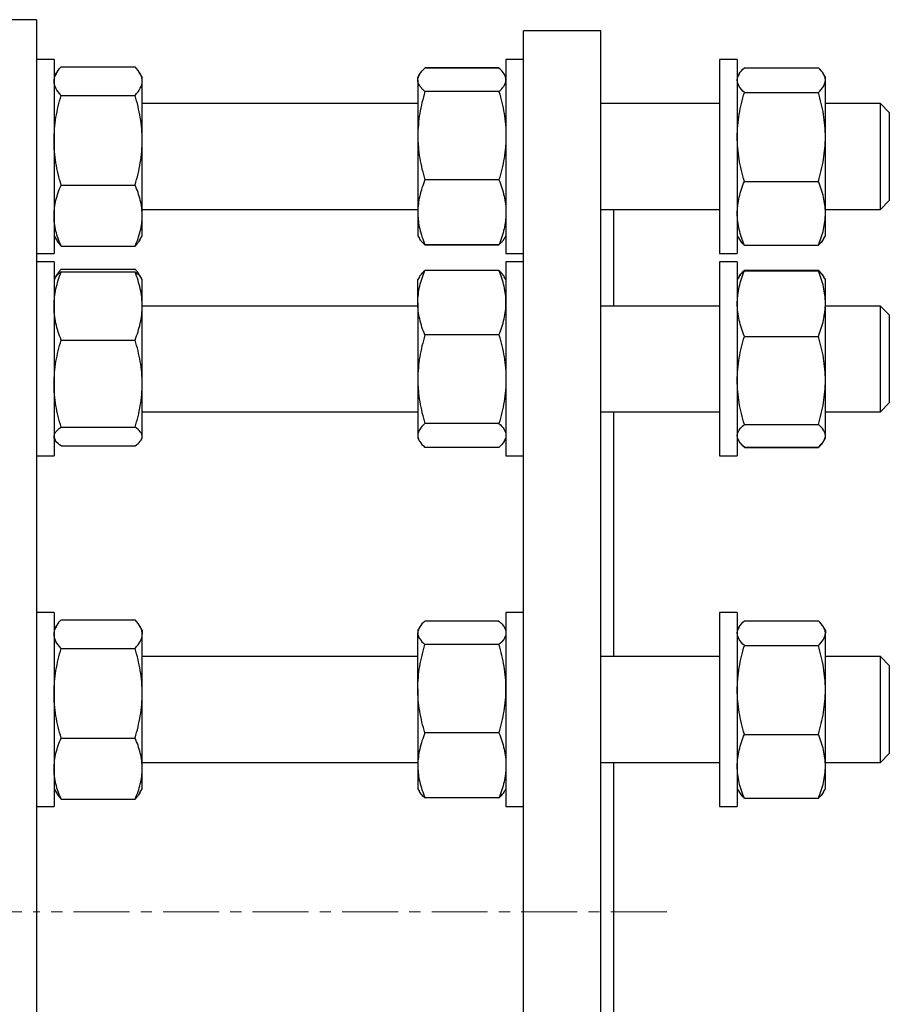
# Model space of a CAD drawing. Header units: millimetres. Extents: x 35 to 917, y 33 to 933.
# Tile 9 of 9: x 720 to 917, y 701 to 925. Entities that reach past the tile are written whole.
import ezdxf

# ---------------------------------------------------------------- set-up
doc = ezdxf.new("R2010")
doc.units = ezdxf.units.MM
doc.linetypes.add('CENTERX2', pattern=[20.32, 12.7, -2.54, 2.54, -2.54])
doc.layers.add('FORMAT', color=7, linetype='Continuous')

msp = doc.modelspace()

# ---------------------------------------------------------------- linework, layer by layer
at = {"color": 7, "linetype": 'Continuous', "lineweight": 25}
for p, q in [((723.93, 924.87), (709.93, 924.87)), ((723.93, 924.87), (723.93, 722.37)), ((851.99, 922.37), (834.49, 922.37)), ((834.49, 722.37), (834.49, 922.37)), ((851.99, 722.37), (851.99, 922.37)), ((727.93, 915.82), (723.93, 915.82)), ((727.93, 915.82), (727.93, 893.82)), ((729.54, 914.16), (746.32, 914.16)), ((834.49, 915.82), (830.49, 915.82)), ((830.49, 915.82), (830.49, 871.82)), ((882.99, 915.82), (878.99, 915.82)), ((878.99, 915.82), (878.99, 894.77)), ((882.99, 915.82), (882.99, 894.77)), ((728.48, 912.76), (727.93, 911.82)), ((747.93, 911.82), (747.39, 912.76)), ((747.93, 910.92), (747.93, 911.82)), ((810.85, 912.44), (810.49, 911.82)), ((810.49, 911.22), (810.49, 911.82)), ((812.1, 913.91), (812.09, 913.89)), ((828.89, 913.91), (812.1, 913.91)), ((828.89, 913.88), (812.1, 913.88)), ((828.89, 913.91), (828.89, 913.89)), ((830.49, 911.82), (830.13, 912.44)), ((883.4, 912.52), (882.99, 911.82)), ((884.6, 913.96), (901.39, 913.96)), ((902.99, 911.82), (902.59, 912.52)), ((902.99, 911.14), (902.99, 911.82)), ((747.93, 897.51), (747.93, 910.92)), ((810.49, 911.22), (810.49, 898.52)), ((902.99, 898.26), (902.99, 911.14)), ((729.54, 907.68), (746.32, 907.68)), ((828.89, 908.55), (812.1, 908.55)), ((884.6, 908.33), (901.39, 908.33)), ((810.49, 905.82), (747.93, 905.82)), ((878.99, 905.82), (851.99, 905.82)), ((915.49, 905.82), (902.99, 905.82)), ((917.49, 903.82), (915.49, 905.82)), ((915.49, 881.82), (915.49, 905.82)), ((917.49, 903.82), (917.49, 883.82)), ((810.49, 898.52), (810.49, 881.12)), ((747.93, 880.41), (747.93, 897.51)), ((902.99, 880.93), (902.99, 898.26)), ((878.99, 894.77), (878.99, 871.82)), ((882.99, 894.77), (882.99, 871.82)), ((727.93, 893.82), (727.93, 871.82)), ((729.54, 887.34), (746.32, 887.34)), ((828.89, 888.49), (812.1, 888.49)), ((884.6, 888.18), (901.39, 888.18)), ((915.49, 881.82), (917.49, 883.82)), ((747.93, 881.82), (810.49, 881.82)), ((810.49, 881.12), (810.49, 875.82)), ((851.99, 881.82), (878.99, 881.82)), ((854.99, 859.88), (854.99, 881.82)), ((902.99, 881.82), (915.49, 881.82)), ((902.99, 875.82), (902.99, 880.93)), ((747.93, 875.82), (747.93, 880.41)), ((727.93, 875.82), (728.48, 874.87)), ((747.39, 874.87), (747.93, 875.82)), ((810.49, 875.82), (810.86, 875.19)), ((810.86, 875.19), (810.87, 875.17)), ((830.12, 875.17), (830.13, 875.19)), ((830.13, 875.19), (830.49, 875.82)), ((882.99, 875.82), (883.4, 875.11)), ((902.59, 875.11), (902.99, 875.82)), ((723.93, 871.82), (727.93, 871.82)), ((729.54, 873.48), (746.32, 873.48)), ((828.89, 873.76), (812.1, 873.76)), ((828.89, 873.73), (812.1, 873.73)), ((830.49, 871.82), (834.49, 871.82)), ((878.99, 871.82), (882.99, 871.82)), ((884.6, 873.68), (901.39, 873.68)), ((727.93, 869.88), (723.93, 869.88)), ((727.93, 869.88), (727.93, 836.88)), ((834.49, 869.88), (830.49, 869.88)), ((830.49, 869.88), (830.49, 825.88)), ((882.99, 869.88), (878.99, 869.88)), ((878.99, 869.88), (878.99, 837.72)), ((882.99, 869.88), (882.99, 837.72)), ((729.54, 868.22), (746.32, 868.22)), ((729.54, 867.63), (746.32, 867.63)), ((828.89, 867.97), (812.1, 867.97)), ((884.6, 868.02), (901.39, 868.02)), ((884.6, 867.88), (901.39, 867.88)), ((728.16, 866.27), (727.93, 865.88)), ((728.48, 866.83), (728.16, 866.27)), ((747.7, 866.27), (747.38, 866.83)), ((747.93, 865.88), (747.7, 866.27)), ((747.93, 859.89), (747.93, 865.88)), ((810.87, 866.53), (810.49, 865.88)), ((810.49, 860.64), (810.49, 865.88)), ((830.49, 865.88), (830.12, 866.53)), ((883.33, 866.46), (882.99, 865.88)), ((883.4, 866.58), (883.33, 866.46)), ((902.66, 866.46), (902.59, 866.58)), ((902.99, 865.88), (902.66, 866.46)), ((902.99, 860.44), (902.99, 865.88)), ((810.49, 860.64), (810.49, 843.26)), ((902.99, 843), (902.99, 860.44)), ((747.93, 842.27), (747.93, 859.89)), ((810.49, 859.88), (747.93, 859.88)), ((878.99, 859.88), (851.99, 859.88)), ((915.49, 859.88), (902.99, 859.88)), ((917.49, 857.88), (915.49, 859.88)), ((915.49, 835.88), (915.49, 859.88)), ((917.49, 857.88), (917.49, 837.88)), ((729.54, 852.15), (746.32, 852.15)), ((828.89, 853.31), (812.1, 853.31)), ((884.6, 853), (901.39, 853)), ((810.49, 843.26), (810.49, 830.5)), ((902.99, 830.43), (902.99, 843)), ((747.93, 830.26), (747.93, 842.27)), ((727.93, 836.88), (727.93, 825.88)), ((747.93, 835.88), (810.49, 835.88)), ((851.99, 835.88), (878.99, 835.88)), ((854.99, 780.31), (854.99, 835.88)), ((878.99, 837.72), (878.99, 825.88)), ((882.99, 837.72), (882.99, 825.88)), ((902.99, 835.88), (915.49, 835.88)), ((915.49, 835.88), (917.49, 837.88)), ((729.54, 832.4), (746.32, 832.4)), ((828.89, 833.22), (812.1, 833.22)), ((884.6, 833), (901.39, 833)), ((727.93, 829.88), (728.16, 829.48)), ((747.7, 829.48), (747.93, 829.88)), ((747.93, 829.88), (747.93, 830.26)), ((810.49, 830.5), (810.49, 829.88)), ((810.49, 829.88), (810.87, 829.23)), ((830.12, 829.23), (830.49, 829.88)), ((882.99, 829.88), (883.33, 829.3)), ((902.66, 829.3), (902.99, 829.88)), ((902.99, 829.88), (902.99, 830.43)), ((729.54, 828.13), (746.32, 828.13)), ((828.89, 827.79), (812.1, 827.79)), ((884.6, 827.74), (884.52, 827.95)), ((884.6, 827.87), (901.39, 827.87)), ((884.6, 827.74), (901.39, 827.74)), ((901.39, 827.74), (901.47, 827.95)), ((723.93, 825.88), (727.93, 825.88)), ((830.49, 825.88), (834.49, 825.88)), ((878.99, 825.88), (882.99, 825.88)), ((727.93, 790.31), (723.93, 790.31)), ((727.93, 790.31), (727.93, 749.25)), ((834.49, 790.31), (830.49, 790.31)), ((830.49, 790.31), (830.49, 746.31)), ((882.99, 790.31), (878.99, 790.31)), ((878.99, 790.31), (878.99, 749.75)), ((882.99, 790.31), (882.99, 749.75)), ((728.48, 787.25), (727.93, 786.31)), ((729.54, 788.65), (746.32, 788.65)), ((747.93, 786.31), (747.39, 787.25)), ((810.86, 786.93), (810.49, 786.31)), ((828.89, 788.37), (812.1, 788.37)), ((830.49, 786.31), (830.13, 786.93)), ((883.4, 787.01), (882.99, 786.31)), ((884.6, 788.45), (901.39, 788.45)), ((902.99, 786.31), (902.59, 787.01)), ((747.93, 786.31), (747.93, 785.41)), ((747.93, 772), (747.93, 785.41)), ((810.49, 786.31), (810.49, 785.71)), ((810.49, 773.01), (810.49, 785.71)), ((902.99, 786.31), (902.99, 785.63)), ((902.99, 772.74), (902.99, 785.63)), ((729.54, 782.17), (746.32, 782.17)), ((828.89, 783.04), (812.1, 783.04)), ((884.6, 782.82), (901.39, 782.82)), ((810.49, 780.31), (747.93, 780.31)), ((878.99, 780.31), (851.99, 780.31)), ((915.49, 780.31), (902.99, 780.31)), ((917.49, 778.31), (915.49, 780.31)), ((915.49, 756.31), (915.49, 780.31)), ((917.49, 778.31), (917.49, 758.31)), ((747.93, 754.9), (747.93, 772)), ((810.49, 773.01), (810.49, 755.61)), ((902.99, 755.42), (902.99, 772.74)), ((828.89, 762.98), (812.1, 762.98)), ((884.6, 762.67), (901.39, 762.67)), ((729.54, 761.83), (746.32, 761.83)), ((915.49, 756.31), (917.49, 758.31)), ((747.93, 756.31), (810.49, 756.31)), ((810.49, 755.61), (810.49, 750.31)), ((851.99, 756.31), (878.99, 756.31)), ((854.99, 722.37), (854.99, 756.31)), ((902.99, 756.31), (915.49, 756.31)), ((902.99, 750.31), (902.99, 755.42)), ((747.93, 750.31), (747.93, 754.9)), ((727.93, 750.31), (728.48, 749.36)), ((727.93, 749.25), (727.93, 746.31)), ((747.39, 749.36), (747.93, 750.31)), ((810.49, 750.31), (810.86, 749.68)), ((830.13, 749.68), (830.49, 750.31)), ((878.99, 749.75), (878.99, 746.31)), ((882.99, 750.31), (883.4, 749.6)), ((882.99, 749.75), (882.99, 746.31)), ((902.59, 749.6), (902.99, 750.31)), ((729.54, 747.97), (746.32, 747.97)), ((828.89, 748.24), (812.1, 748.24)), ((884.6, 748.16), (901.39, 748.16)), ((723.93, 746.31), (727.93, 746.31)), ((830.49, 746.31), (834.49, 746.31)), ((878.99, 746.31), (882.99, 746.31)), ((723.93, 722.37), (723.93, 519.87)), ((834.49, 522.37), (834.49, 722.37)), ((851.99, 522.37), (851.99, 722.37)), ((854.99, 688.43), (854.99, 722.37))]:
    msp.add_line(p, q, dxfattribs=at)
for points, knots in [([(727.93, 910.92), (727.93, 911.06), (727.94, 911.2), (727.98, 911.47), (728.01, 911.61), (728.12, 912.02), (728.23, 912.29), (728.65, 913.1), (729.05, 913.63), (729.54, 914.16)], [0, 0, 0, 0, 0.125, 0.125, 0.25, 0.25, 0.5, 0.5, 1, 1, 1, 1]), ([(747.93, 910.92), (747.93, 911.06), (747.92, 911.2), (747.88, 911.47), (747.86, 911.61), (747.75, 912.02), (747.64, 912.29), (747.22, 913.1), (746.81, 913.63), (746.32, 914.16)], [0, 0, 0, 0, 0.125, 0.125, 0.25, 0.25, 0.5, 0.5, 1, 1, 1, 1]), ([(810.49, 911.22), (810.49, 911.44), (810.53, 911.67), (810.68, 912.12), (810.79, 912.35), (811.21, 913.01), (811.62, 913.45), (812.1, 913.88)], [0, 0, 0, 0, 0.25, 0.25, 0.5, 0.5, 1, 1, 1, 1]), ([(830.49, 911.22), (830.49, 911.44), (830.46, 911.67), (830.31, 912.12), (830.2, 912.35), (829.78, 913.01), (829.37, 913.45), (828.89, 913.88)], [0, 0, 0, 0, 0.25, 0.25, 0.5, 0.5, 1, 1, 1, 1]), ([(882.99, 911.14), (882.99, 911.26), (883, 911.38), (883.04, 911.62), (883.07, 911.74), (883.18, 912.1), (883.29, 912.34), (883.71, 913.04), (884.11, 913.5), (884.6, 913.96)], [0, 0, 0, 0, 0.125, 0.125, 0.25, 0.25, 0.5, 0.5, 1, 1, 1, 1]), ([(902.99, 911.14), (902.99, 911.26), (902.98, 911.38), (902.95, 911.62), (902.92, 911.74), (902.81, 912.1), (902.7, 912.34), (902.28, 913.04), (901.88, 913.5), (901.39, 913.96)], [0, 0, 0, 0, 0.125, 0.125, 0.25, 0.25, 0.5, 0.5, 1, 1, 1, 1]), ([(729.54, 907.68), (729.05, 908.21), (728.64, 908.75), (728.08, 909.83), (727.93, 910.37), (727.93, 910.92)], [0, 0, 0, 0, 0.5, 0.5, 1, 1, 1, 1]), ([(746.32, 907.68), (746.81, 908.21), (747.22, 908.75), (747.78, 909.83), (747.93, 910.37), (747.93, 910.92)], [0, 0, 0, 0, 0.5, 0.5, 1, 1, 1, 1]), ([(812.1, 908.55), (811.86, 908.77), (811.63, 908.99), (811.24, 909.43), (811.06, 909.65), (810.64, 910.32), (810.49, 910.77), (810.49, 911.22)], [0, 0, 0, 0, 0.25, 0.25, 0.5, 0.5, 1, 1, 1, 1]), ([(828.89, 908.55), (829.13, 908.77), (829.35, 908.99), (829.75, 909.43), (829.92, 909.65), (830.34, 910.32), (830.49, 910.77), (830.49, 911.22)], [0, 0, 0, 0, 0.25, 0.25, 0.5, 0.5, 1, 1, 1, 1]), ([(884.6, 908.33), (884.11, 908.79), (883.71, 909.25), (883.15, 910.19), (882.99, 910.66), (882.99, 911.14)], [0, 0, 0, 0, 0.5, 0.5, 1, 1, 1, 1]), ([(901.39, 908.33), (901.88, 908.79), (902.28, 909.25), (902.84, 910.19), (902.99, 910.66), (902.99, 911.14)], [0, 0, 0, 0, 0.5, 0.5, 1, 1, 1, 1]), ([(727.93, 897.51), (727.93, 898.37), (727.97, 899.24), (728.12, 900.97), (728.23, 901.83), (728.65, 904.37), (729.05, 906.04), (729.54, 907.68)], [0, 0, 0, 0, 0.25, 0.25, 0.5, 0.5, 1, 1, 1, 1]), ([(747.93, 897.51), (747.93, 898.37), (747.89, 899.24), (747.75, 900.97), (747.64, 901.83), (747.21, 904.37), (746.81, 906.04), (746.32, 907.68)], [0, 0, 0, 0, 0.25, 0.25, 0.5, 0.5, 1, 1, 1, 1]), ([(812.1, 908.55), (811.61, 906.91), (811.21, 905.26), (810.65, 901.92), (810.49, 900.23), (810.49, 898.52)], [0, 0, 0, 0, 0.5, 0.5, 1, 1, 1, 1]), ([(828.89, 908.55), (829.38, 906.91), (829.78, 905.26), (830.34, 901.92), (830.49, 900.23), (830.49, 898.52)], [0, 0, 0, 0, 0.5, 0.5, 1, 1, 1, 1]), ([(882.99, 898.26), (882.99, 899.11), (883.03, 899.96), (883.18, 901.68), (883.29, 902.53), (883.71, 905.05), (884.12, 906.7), (884.6, 908.33)], [0, 0, 0, 0, 0.25, 0.25, 0.5, 0.5, 1, 1, 1, 1]), ([(902.99, 898.26), (902.99, 899.11), (902.96, 899.96), (902.81, 901.68), (902.7, 902.53), (902.28, 905.05), (901.87, 906.7), (901.39, 908.33)], [0, 0, 0, 0, 0.25, 0.25, 0.5, 0.5, 1, 1, 1, 1]), ([(810.49, 898.52), (810.49, 898.1), (810.5, 897.67), (810.54, 896.82), (810.57, 896.39), (810.68, 895.12), (810.79, 894.28), (811.21, 891.78), (811.61, 890.13), (812.1, 888.49)], [0, 0, 0, 0, 0.125, 0.125, 0.25, 0.25, 0.5, 0.5, 1, 1, 1, 1]), ([(830.49, 898.52), (830.49, 898.1), (830.48, 897.67), (830.45, 896.82), (830.42, 896.39), (830.31, 895.12), (830.2, 894.28), (829.78, 891.78), (829.38, 890.13), (828.89, 888.49)], [0, 0, 0, 0, 0.125, 0.125, 0.25, 0.25, 0.5, 0.5, 1, 1, 1, 1]), ([(729.54, 887.34), (729.3, 888.17), (729.07, 889.01), (728.67, 890.69), (728.5, 891.54), (728.08, 894.09), (727.93, 895.79), (727.93, 897.51)], [0, 0, 0, 0, 0.25, 0.25, 0.5, 0.5, 1, 1, 1, 1]), ([(746.32, 887.34), (746.57, 888.17), (746.79, 889.01), (747.19, 890.69), (747.36, 891.54), (747.78, 894.09), (747.93, 895.79), (747.93, 897.51)], [0, 0, 0, 0, 0.25, 0.25, 0.5, 0.5, 1, 1, 1, 1]), ([(884.6, 888.18), (884.36, 889), (884.13, 889.83), (883.74, 891.5), (883.56, 892.34), (883.14, 894.86), (882.99, 896.55), (882.99, 898.26)], [0, 0, 0, 0, 0.25, 0.25, 0.5, 0.5, 1, 1, 1, 1]), ([(901.39, 888.18), (901.63, 889), (901.85, 889.83), (902.25, 891.5), (902.42, 892.34), (902.84, 894.86), (902.99, 896.55), (902.99, 898.26)], [0, 0, 0, 0, 0.25, 0.25, 0.5, 0.5, 1, 1, 1, 1]), ([(727.93, 880.41), (727.93, 880.7), (727.94, 881), (727.98, 881.59), (728.01, 881.88), (728.12, 882.76), (728.23, 883.34), (728.65, 885.07), (729.05, 886.21), (729.54, 887.34)], [0, 0, 0, 0, 0.125, 0.125, 0.25, 0.25, 0.5, 0.5, 1, 1, 1, 1]), ([(747.93, 880.41), (747.93, 880.7), (747.92, 881), (747.88, 881.59), (747.86, 881.88), (747.75, 882.76), (747.64, 883.34), (747.22, 885.07), (746.81, 886.21), (746.32, 887.34)], [0, 0, 0, 0, 0.125, 0.125, 0.25, 0.25, 0.5, 0.5, 1, 1, 1, 1]), ([(812.1, 888.49), (811.61, 887.29), (811.21, 886.07), (810.65, 883.62), (810.49, 882.38), (810.49, 881.12)], [0, 0, 0, 0, 0.5, 0.5, 1, 1, 1, 1]), ([(828.89, 888.49), (829.38, 887.29), (829.78, 886.07), (830.34, 883.62), (830.49, 882.38), (830.49, 881.12)], [0, 0, 0, 0, 0.5, 0.5, 1, 1, 1, 1]), ([(882.99, 880.93), (882.99, 881.24), (883, 881.55), (883.04, 882.16), (883.07, 882.47), (883.18, 883.39), (883.29, 883.99), (883.71, 885.81), (884.11, 887), (884.6, 888.18)], [0, 0, 0, 0, 0.125, 0.125, 0.25, 0.25, 0.5, 0.5, 1, 1, 1, 1]), ([(902.99, 880.93), (902.99, 881.24), (902.98, 881.55), (902.95, 882.16), (902.92, 882.47), (902.81, 883.39), (902.7, 883.99), (902.28, 885.81), (901.88, 887), (901.39, 888.18)], [0, 0, 0, 0, 0.125, 0.125, 0.25, 0.25, 0.5, 0.5, 1, 1, 1, 1]), ([(810.49, 881.12), (810.49, 880.81), (810.5, 880.5), (810.54, 879.87), (810.57, 879.56), (810.68, 878.63), (810.79, 878.01), (811.21, 876.17), (811.61, 874.96), (812.1, 873.76)], [0, 0, 0, 0, 0.125, 0.125, 0.25, 0.25, 0.5, 0.5, 1, 1, 1, 1]), ([(830.49, 881.12), (830.49, 880.81), (830.48, 880.5), (830.45, 879.87), (830.42, 879.56), (830.31, 878.63), (830.2, 878.01), (829.78, 876.17), (829.38, 874.96), (828.89, 873.76)], [0, 0, 0, 0, 0.125, 0.125, 0.25, 0.25, 0.5, 0.5, 1, 1, 1, 1]), ([(884.6, 873.68), (884.11, 874.86), (883.71, 876.06), (883.15, 878.47), (882.99, 879.69), (882.99, 880.93)], [0, 0, 0, 0, 0.5, 0.5, 1, 1, 1, 1]), ([(901.39, 873.68), (901.88, 874.86), (902.28, 876.06), (902.84, 878.47), (902.99, 879.69), (902.99, 880.93)], [0, 0, 0, 0, 0.5, 0.5, 1, 1, 1, 1]), ([(729.54, 873.48), (729.05, 874.61), (728.64, 875.75), (728.08, 878.06), (727.93, 879.23), (727.93, 880.41)], [0, 0, 0, 0, 0.5, 0.5, 1, 1, 1, 1]), ([(746.32, 873.48), (746.81, 874.61), (747.22, 875.75), (747.78, 878.06), (747.93, 879.23), (747.93, 880.41)], [0, 0, 0, 0, 0.5, 0.5, 1, 1, 1, 1]), ([(728.48, 874.88), (728.56, 874.74), (728.74, 874.44), (729.1, 873.97), (729.39, 873.64), (729.54, 873.48)], [0, 0, 0, 0, 0.2848926, 0.6424915, 1, 1, 1, 1]), ([(747.38, 874.88), (747.3, 874.74), (747.12, 874.44), (746.77, 873.97), (746.47, 873.64), (746.32, 873.48)], [0, 0, 0, 0, 0.284893, 0.642491, 1, 1, 1, 1]), ([(812.1, 873.76), (811.89, 873.95), (811.5, 874.32), (811.1, 874.8), (810.93, 875.08), (810.87, 875.2)], [0, 0, 0, 0, 0.415124, 0.767204, 1, 1, 1, 1]), ([(828.89, 873.76), (829.1, 873.95), (829.49, 874.32), (829.89, 874.8), (830.06, 875.08), (830.12, 875.2)], [0, 0, 0, 0, 0.415124, 0.767204, 1, 1, 1, 1]), ([(883.41, 875.12), (883.43, 875.07), (883.53, 874.88), (883.79, 874.54), (884.16, 874.11), (884.45, 873.82), (884.6, 873.68)], [0, 0, 0, 0, 0.093199, 0.3954, 0.697738, 1, 1, 1, 1]), ([(902.58, 875.12), (902.56, 875.07), (902.46, 874.88), (902.2, 874.54), (901.83, 874.11), (901.53, 873.82), (901.39, 873.68)], [0, 0, 0, 0, 0.093199, 0.3954, 0.697738, 1, 1, 1, 1]), ([(727.93, 859.89), (727.93, 860.22), (727.94, 860.55), (727.98, 861.2), (728.01, 861.53), (728.12, 862.51), (728.23, 863.16), (728.65, 865.09), (729.05, 866.37), (729.54, 867.63)], [0, 0, 0, 0, 0.125, 0.125, 0.25, 0.25, 0.5, 0.5, 1, 1, 1, 1]), ([(729.54, 867.63), (729.38, 867.51), (729.07, 867.28), (728.68, 866.94), (728.37, 866.6), (728.23, 866.37), (728.16, 866.27)], [0, 0, 0, 0, 0.257469, 0.515011, 0.772419, 1, 1, 1, 1]), ([(728.3, 866.47), (728.39, 866.65), (728.58, 867.03), (729.01, 867.62), (729.36, 868.02), (729.54, 868.22)], [0, 0, 0, 0, 0.3050537, 0.6525096, 1, 1, 1, 1]), ([(747.57, 866.47), (747.48, 866.65), (747.28, 867.03), (746.86, 867.62), (746.5, 868.02), (746.32, 868.22)], [0, 0, 0, 0, 0.305054, 0.65251, 1, 1, 1, 1]), ([(747.93, 859.89), (747.93, 860.22), (747.92, 860.55), (747.88, 861.2), (747.86, 861.53), (747.75, 862.51), (747.64, 863.16), (747.22, 865.09), (746.81, 866.37), (746.32, 867.63)], [0, 0, 0, 0, 0.125, 0.125, 0.25, 0.25, 0.5, 0.5, 1, 1, 1, 1]), ([(746.32, 867.63), (746.48, 867.51), (746.79, 867.28), (747.18, 866.94), (747.5, 866.6), (747.64, 866.37), (747.7, 866.27)], [0, 0, 0, 0, 0.2574692, 0.5150113, 0.7724192, 1, 1, 1, 1]), ([(810.49, 860.64), (810.49, 861.26), (810.53, 861.88), (810.68, 863.13), (810.79, 863.75), (811.21, 865.58), (811.62, 866.78), (812.1, 867.97)], [0, 0, 0, 0, 0.25, 0.25, 0.5, 0.5, 1, 1, 1, 1]), ([(810.88, 866.53), (810.91, 866.59), (811.02, 866.79), (811.29, 867.13), (811.66, 867.55), (811.95, 867.83), (812.1, 867.97)], [0, 0, 0, 0, 0.125269, 0.416782, 0.708428, 1, 1, 1, 1]), ([(830.49, 860.64), (830.49, 861.26), (830.46, 861.88), (830.31, 863.13), (830.2, 863.75), (829.78, 865.58), (829.37, 866.78), (828.89, 867.97)], [0, 0, 0, 0, 0.25, 0.25, 0.5, 0.5, 1, 1, 1, 1]), ([(830.11, 866.53), (830.08, 866.59), (829.97, 866.79), (829.7, 867.13), (829.33, 867.55), (829.03, 867.83), (828.89, 867.97)], [0, 0, 0, 0, 0.125269, 0.416782, 0.708428, 1, 1, 1, 1]), ([(882.99, 860.44), (882.99, 860.76), (883, 861.08), (883.04, 861.71), (883.07, 862.02), (883.18, 862.96), (883.29, 863.59), (883.71, 865.45), (884.11, 866.67), (884.6, 867.88)], [0, 0, 0, 0, 0.125, 0.125, 0.25, 0.25, 0.5, 0.5, 1, 1, 1, 1]), ([(884.6, 867.88), (884.45, 867.75), (884.13, 867.47), (883.75, 867.05), (883.47, 866.71), (883.37, 866.51), (883.34, 866.45)], [0, 0, 0, 0, 0.292489, 0.58506, 0.877479, 1, 1, 1, 1]), ([(883.39, 866.55), (883.47, 866.69), (883.66, 867.01), (884.07, 867.5), (884.42, 867.85), (884.6, 868.02)], [0, 0, 0, 0, 0.281273, 0.640619, 1, 1, 1, 1]), ([(902.6, 866.55), (902.52, 866.69), (902.33, 867.01), (901.92, 867.5), (901.56, 867.85), (901.39, 868.02)], [0, 0, 0, 0, 0.281273, 0.640619, 1, 1, 1, 1]), ([(902.99, 860.44), (902.99, 860.76), (902.98, 861.08), (902.95, 861.71), (902.92, 862.02), (902.81, 862.96), (902.7, 863.59), (902.28, 865.45), (901.88, 866.67), (901.39, 867.88)], [0, 0, 0, 0, 0.125, 0.125, 0.25, 0.25, 0.5, 0.5, 1, 1, 1, 1]), ([(901.39, 867.88), (901.54, 867.75), (901.85, 867.47), (902.24, 867.05), (902.51, 866.71), (902.62, 866.51), (902.65, 866.45)], [0, 0, 0, 0, 0.292489, 0.58506, 0.877479, 1, 1, 1, 1]), ([(812.1, 853.31), (811.86, 853.91), (811.63, 854.51), (811.24, 855.72), (811.06, 856.33), (810.64, 858.17), (810.49, 859.4), (810.49, 860.64)], [0, 0, 0, 0, 0.25, 0.25, 0.5, 0.5, 1, 1, 1, 1]), ([(828.89, 853.31), (829.13, 853.91), (829.35, 854.51), (829.75, 855.72), (829.92, 856.33), (830.34, 858.17), (830.49, 859.4), (830.49, 860.64)], [0, 0, 0, 0, 0.25, 0.25, 0.5, 0.5, 1, 1, 1, 1]), ([(884.6, 853), (884.11, 854.22), (883.71, 855.45), (883.15, 857.92), (882.99, 859.18), (882.99, 860.44)], [0, 0, 0, 0, 0.5, 0.5, 1, 1, 1, 1]), ([(901.39, 853), (901.88, 854.22), (902.28, 855.45), (902.84, 857.92), (902.99, 859.18), (902.99, 860.44)], [0, 0, 0, 0, 0.5, 0.5, 1, 1, 1, 1]), ([(729.54, 852.15), (729.05, 853.41), (728.64, 854.69), (728.08, 857.27), (727.93, 858.57), (727.93, 859.89)], [0, 0, 0, 0, 0.5, 0.5, 1, 1, 1, 1]), ([(746.32, 852.15), (746.81, 853.41), (747.22, 854.69), (747.78, 857.27), (747.93, 858.57), (747.93, 859.89)], [0, 0, 0, 0, 0.5, 0.5, 1, 1, 1, 1]), ([(727.93, 842.27), (727.93, 843.11), (727.97, 843.94), (728.12, 845.63), (728.23, 846.46), (728.65, 848.93), (729.05, 850.55), (729.54, 852.15)], [0, 0, 0, 0, 0.25, 0.25, 0.5, 0.5, 1, 1, 1, 1]), ([(747.93, 842.27), (747.93, 843.11), (747.89, 843.94), (747.75, 845.63), (747.64, 846.46), (747.21, 848.93), (746.81, 850.55), (746.32, 852.15)], [0, 0, 0, 0, 0.25, 0.25, 0.5, 0.5, 1, 1, 1, 1]), ([(812.1, 853.31), (811.61, 851.67), (811.21, 850.01), (810.65, 846.67), (810.49, 844.98), (810.49, 843.26)], [0, 0, 0, 0, 0.5, 0.5, 1, 1, 1, 1]), ([(828.89, 853.31), (829.38, 851.67), (829.78, 850.01), (830.34, 846.67), (830.49, 844.98), (830.49, 843.26)], [0, 0, 0, 0, 0.5, 0.5, 1, 1, 1, 1]), ([(882.99, 843), (882.99, 843.84), (883.03, 844.69), (883.18, 846.4), (883.29, 847.24), (883.71, 849.75), (884.12, 851.38), (884.6, 853)], [0, 0, 0, 0, 0.25, 0.25, 0.5, 0.5, 1, 1, 1, 1]), ([(902.99, 843), (902.99, 843.84), (902.96, 844.69), (902.81, 846.4), (902.7, 847.24), (902.28, 849.75), (901.87, 851.38), (901.39, 853)], [0, 0, 0, 0, 0.25, 0.25, 0.5, 0.5, 1, 1, 1, 1]), ([(810.49, 843.26), (810.49, 842.84), (810.5, 842.41), (810.54, 841.56), (810.57, 841.13), (810.68, 839.86), (810.79, 839.02), (811.21, 836.51), (811.61, 834.86), (812.1, 833.22)], [0, 0, 0, 0, 0.125, 0.125, 0.25, 0.25, 0.5, 0.5, 1, 1, 1, 1]), ([(830.49, 843.26), (830.49, 842.84), (830.48, 842.41), (830.45, 841.56), (830.42, 841.13), (830.31, 839.86), (830.2, 839.02), (829.78, 836.51), (829.38, 834.86), (828.89, 833.22)], [0, 0, 0, 0, 0.125, 0.125, 0.25, 0.25, 0.5, 0.5, 1, 1, 1, 1]), ([(884.6, 833), (884.36, 833.81), (884.13, 834.63), (883.74, 836.29), (883.56, 837.12), (883.14, 839.63), (882.99, 841.31), (882.99, 843)], [0, 0, 0, 0, 0.25, 0.25, 0.5, 0.5, 1, 1, 1, 1]), ([(901.39, 833), (901.63, 833.81), (901.85, 834.63), (902.25, 836.29), (902.42, 837.12), (902.84, 839.63), (902.99, 841.31), (902.99, 843)], [0, 0, 0, 0, 0.25, 0.25, 0.5, 0.5, 1, 1, 1, 1]), ([(729.54, 832.4), (729.3, 833.2), (729.07, 834.01), (728.67, 835.65), (728.5, 836.47), (728.08, 838.94), (727.93, 840.6), (727.93, 842.27)], [0, 0, 0, 0, 0.25, 0.25, 0.5, 0.5, 1, 1, 1, 1]), ([(746.32, 832.4), (746.57, 833.2), (746.79, 834.01), (747.19, 835.65), (747.36, 836.47), (747.78, 838.94), (747.93, 840.6), (747.93, 842.27)], [0, 0, 0, 0, 0.25, 0.25, 0.5, 0.5, 1, 1, 1, 1]), ([(727.93, 830.26), (727.93, 830.35), (727.94, 830.44), (727.98, 830.62), (728.01, 830.71), (728.12, 830.98), (728.23, 831.16), (728.65, 831.7), (729.05, 832.05), (729.54, 832.4)], [0, 0, 0, 0, 0.125, 0.125, 0.25, 0.25, 0.5, 0.5, 1, 1, 1, 1]), ([(747.93, 830.26), (747.93, 830.35), (747.92, 830.44), (747.88, 830.62), (747.86, 830.71), (747.75, 830.98), (747.64, 831.16), (747.22, 831.7), (746.81, 832.05), (746.32, 832.4)], [0, 0, 0, 0, 0.125, 0.125, 0.25, 0.25, 0.5, 0.5, 1, 1, 1, 1]), ([(812.1, 833.22), (811.61, 832.77), (811.21, 832.33), (810.65, 831.42), (810.49, 830.97), (810.49, 830.5)], [0, 0, 0, 0, 0.5, 0.5, 1, 1, 1, 1]), ([(828.89, 833.22), (829.38, 832.77), (829.78, 832.33), (830.34, 831.42), (830.49, 830.97), (830.49, 830.5)], [0, 0, 0, 0, 0.5, 0.5, 1, 1, 1, 1]), ([(882.99, 830.43), (882.99, 830.54), (883, 830.65), (883.04, 830.87), (883.07, 830.98), (883.18, 831.3), (883.29, 831.52), (883.71, 832.16), (884.11, 832.58), (884.6, 833)], [0, 0, 0, 0, 0.125, 0.125, 0.25, 0.25, 0.5, 0.5, 1, 1, 1, 1]), ([(902.99, 830.43), (902.99, 830.54), (902.98, 830.65), (902.95, 830.87), (902.92, 830.98), (902.81, 831.3), (902.7, 831.52), (902.28, 832.16), (901.88, 832.58), (901.39, 833)], [0, 0, 0, 0, 0.125, 0.125, 0.25, 0.25, 0.5, 0.5, 1, 1, 1, 1]), ([(729.54, 828.13), (729.05, 828.48), (728.64, 828.83), (728.08, 829.54), (727.93, 829.9), (727.93, 830.26)], [0, 0, 0, 0, 0.5, 0.5, 1, 1, 1, 1]), ([(746.32, 828.13), (746.81, 828.48), (747.22, 828.83), (747.78, 829.54), (747.93, 829.9), (747.93, 830.26)], [0, 0, 0, 0, 0.5, 0.5, 1, 1, 1, 1]), ([(810.49, 830.5), (810.49, 830.39), (810.5, 830.27), (810.54, 830.04), (810.57, 829.93), (810.68, 829.58), (810.79, 829.36), (811.21, 828.68), (811.61, 828.23), (812.1, 827.79)], [0, 0, 0, 0, 0.125, 0.125, 0.25, 0.25, 0.5, 0.5, 1, 1, 1, 1]), ([(830.49, 830.5), (830.49, 830.39), (830.48, 830.27), (830.45, 830.04), (830.42, 829.93), (830.31, 829.58), (830.2, 829.36), (829.78, 828.68), (829.38, 828.23), (828.89, 827.79)], [0, 0, 0, 0, 0.125, 0.125, 0.25, 0.25, 0.5, 0.5, 1, 1, 1, 1]), ([(884.6, 827.87), (884.11, 828.29), (883.71, 828.71), (883.15, 829.57), (882.99, 830), (882.99, 830.43)], [0, 0, 0, 0, 0.5, 0.5, 1, 1, 1, 1]), ([(884.6, 827.74), (884.39, 827.94), (884, 828.33), (883.64, 828.78), (883.5, 829.03), (883.46, 829.09)], [0, 0, 0, 0, 0.466524, 0.862196, 1, 1, 1, 1]), ([(901.39, 827.87), (901.88, 828.29), (902.28, 828.71), (902.84, 829.57), (902.99, 830), (902.99, 830.43)], [0, 0, 0, 0, 0.5, 0.5, 1, 1, 1, 1]), ([(901.39, 827.74), (901.6, 827.94), (901.98, 828.33), (902.35, 828.78), (902.49, 829.03), (902.52, 829.09)], [0, 0, 0, 0, 0.466524, 0.862196, 1, 1, 1, 1]), ([(727.93, 785.41), (727.93, 785.55), (727.94, 785.69), (727.98, 785.96), (728.01, 786.1), (728.12, 786.51), (728.23, 786.78), (728.65, 787.59), (729.05, 788.12), (729.54, 788.65)], [0, 0, 0, 0, 0.125, 0.125, 0.25, 0.25, 0.5, 0.5, 1, 1, 1, 1]), ([(747.93, 785.41), (747.93, 785.55), (747.92, 785.69), (747.88, 785.96), (747.86, 786.1), (747.75, 786.51), (747.64, 786.78), (747.22, 787.59), (746.81, 788.12), (746.32, 788.65)], [0, 0, 0, 0, 0.125, 0.125, 0.25, 0.25, 0.5, 0.5, 1, 1, 1, 1]), ([(812.1, 788.37), (811.61, 787.93), (811.21, 787.5), (810.65, 786.61), (810.49, 786.16), (810.49, 785.71)], [0, 0, 0, 0, 0.5, 0.5, 1, 1, 1, 1]), ([(828.89, 788.37), (829.38, 787.93), (829.78, 787.5), (830.34, 786.61), (830.49, 786.16), (830.49, 785.71)], [0, 0, 0, 0, 0.5, 0.5, 1, 1, 1, 1]), ([(882.99, 785.63), (882.99, 785.75), (883, 785.87), (883.04, 786.11), (883.07, 786.23), (883.18, 786.59), (883.29, 786.82), (883.71, 787.53), (884.11, 787.99), (884.6, 788.45)], [0, 0, 0, 0, 0.125, 0.125, 0.25, 0.25, 0.5, 0.5, 1, 1, 1, 1]), ([(902.99, 785.63), (902.99, 785.75), (902.98, 785.87), (902.95, 786.11), (902.92, 786.23), (902.81, 786.59), (902.7, 786.82), (902.28, 787.53), (901.88, 787.99), (901.39, 788.45)], [0, 0, 0, 0, 0.125, 0.125, 0.25, 0.25, 0.5, 0.5, 1, 1, 1, 1]), ([(729.54, 782.17), (729.05, 782.7), (728.64, 783.24), (728.08, 784.31), (727.93, 784.86), (727.93, 785.41)], [0, 0, 0, 0, 0.5, 0.5, 1, 1, 1, 1]), ([(746.32, 782.17), (746.81, 782.7), (747.22, 783.24), (747.78, 784.31), (747.93, 784.86), (747.93, 785.41)], [0, 0, 0, 0, 0.5, 0.5, 1, 1, 1, 1]), ([(810.49, 785.71), (810.49, 785.59), (810.5, 785.48), (810.54, 785.25), (810.57, 785.14), (810.68, 784.8), (810.79, 784.58), (811.21, 783.91), (811.61, 783.48), (812.1, 783.04)], [0, 0, 0, 0, 0.125, 0.125, 0.25, 0.25, 0.5, 0.5, 1, 1, 1, 1]), ([(830.49, 785.71), (830.49, 785.59), (830.48, 785.48), (830.45, 785.25), (830.42, 785.14), (830.31, 784.8), (830.2, 784.58), (829.78, 783.91), (829.38, 783.48), (828.89, 783.04)], [0, 0, 0, 0, 0.125, 0.125, 0.25, 0.25, 0.5, 0.5, 1, 1, 1, 1]), ([(884.6, 782.82), (884.11, 783.28), (883.71, 783.74), (883.15, 784.68), (882.99, 785.15), (882.99, 785.63)], [0, 0, 0, 0, 0.5, 0.5, 1, 1, 1, 1]), ([(901.39, 782.82), (901.88, 783.28), (902.28, 783.74), (902.84, 784.68), (902.99, 785.15), (902.99, 785.63)], [0, 0, 0, 0, 0.5, 0.5, 1, 1, 1, 1]), ([(727.93, 772), (727.93, 772.43), (727.94, 772.87), (727.98, 773.73), (728.01, 774.16), (728.12, 775.45), (728.23, 776.3), (728.65, 778.84), (729.05, 780.51), (729.54, 782.17)], [0, 0, 0, 0, 0.125, 0.125, 0.25, 0.25, 0.5, 0.5, 1, 1, 1, 1]), ([(747.93, 772), (747.93, 772.43), (747.92, 772.87), (747.88, 773.73), (747.86, 774.16), (747.75, 775.45), (747.64, 776.3), (747.22, 778.84), (746.81, 780.51), (746.32, 782.17)], [0, 0, 0, 0, 0.125, 0.125, 0.25, 0.25, 0.5, 0.5, 1, 1, 1, 1]), ([(810.49, 773.01), (810.49, 773.86), (810.53, 774.71), (810.68, 776.42), (810.79, 777.26), (811.21, 779.78), (811.62, 781.42), (812.1, 783.04)], [0, 0, 0, 0, 0.25, 0.25, 0.5, 0.5, 1, 1, 1, 1]), ([(830.49, 773.01), (830.49, 773.86), (830.46, 774.71), (830.31, 776.42), (830.2, 777.26), (829.78, 779.78), (829.37, 781.42), (828.89, 783.04)], [0, 0, 0, 0, 0.25, 0.25, 0.5, 0.5, 1, 1, 1, 1]), ([(882.99, 772.74), (882.99, 773.17), (883, 773.6), (883.04, 774.46), (883.07, 774.88), (883.18, 776.16), (883.29, 777), (883.71, 779.52), (884.11, 781.17), (884.6, 782.82)], [0, 0, 0, 0, 0.125, 0.125, 0.25, 0.25, 0.5, 0.5, 1, 1, 1, 1]), ([(902.99, 772.74), (902.99, 773.17), (902.98, 773.6), (902.95, 774.46), (902.92, 774.88), (902.81, 776.16), (902.7, 777), (902.28, 779.52), (901.88, 781.17), (901.39, 782.82)], [0, 0, 0, 0, 0.125, 0.125, 0.25, 0.25, 0.5, 0.5, 1, 1, 1, 1]), ([(729.54, 761.83), (729.05, 763.5), (728.64, 765.17), (728.08, 768.56), (727.93, 770.27), (727.93, 772)], [0, 0, 0, 0, 0.5, 0.5, 1, 1, 1, 1]), ([(746.32, 761.83), (746.81, 763.5), (747.22, 765.17), (747.78, 768.56), (747.93, 770.27), (747.93, 772)], [0, 0, 0, 0, 0.5, 0.5, 1, 1, 1, 1]), ([(812.1, 762.98), (811.86, 763.8), (811.63, 764.62), (811.24, 766.28), (811.06, 767.12), (810.64, 769.63), (810.49, 771.31), (810.49, 773.01)], [0, 0, 0, 0, 0.25, 0.25, 0.5, 0.5, 1, 1, 1, 1]), ([(828.89, 762.98), (829.13, 763.8), (829.35, 764.62), (829.75, 766.28), (829.92, 767.12), (830.34, 769.63), (830.49, 771.31), (830.49, 773.01)], [0, 0, 0, 0, 0.25, 0.25, 0.5, 0.5, 1, 1, 1, 1]), ([(884.6, 762.67), (884.11, 764.32), (883.71, 765.98), (883.15, 769.33), (882.99, 771.03), (882.99, 772.74)], [0, 0, 0, 0, 0.5, 0.5, 1, 1, 1, 1]), ([(901.39, 762.67), (901.88, 764.32), (902.28, 765.98), (902.84, 769.33), (902.99, 771.03), (902.99, 772.74)], [0, 0, 0, 0, 0.5, 0.5, 1, 1, 1, 1]), ([(812.1, 762.98), (811.61, 761.77), (811.21, 760.56), (810.65, 758.11), (810.49, 756.87), (810.49, 755.61)], [0, 0, 0, 0, 0.5, 0.5, 1, 1, 1, 1]), ([(828.89, 762.98), (829.38, 761.77), (829.78, 760.56), (830.34, 758.11), (830.49, 756.87), (830.49, 755.61)], [0, 0, 0, 0, 0.5, 0.5, 1, 1, 1, 1]), ([(882.99, 755.42), (882.99, 756.03), (883.03, 756.65), (883.18, 757.88), (883.29, 758.49), (883.71, 760.31), (884.12, 761.5), (884.6, 762.67)], [0, 0, 0, 0, 0.25, 0.25, 0.5, 0.5, 1, 1, 1, 1]), ([(902.99, 755.42), (902.99, 756.03), (902.96, 756.65), (902.81, 757.88), (902.7, 758.49), (902.28, 760.31), (901.87, 761.5), (901.39, 762.67)], [0, 0, 0, 0, 0.25, 0.25, 0.5, 0.5, 1, 1, 1, 1]), ([(727.93, 754.9), (727.93, 755.49), (727.97, 756.07), (728.12, 757.25), (728.23, 757.84), (728.65, 759.57), (729.05, 760.71), (729.54, 761.83)], [0, 0, 0, 0, 0.25, 0.25, 0.5, 0.5, 1, 1, 1, 1]), ([(747.93, 754.9), (747.93, 755.49), (747.89, 756.07), (747.75, 757.25), (747.64, 757.84), (747.21, 759.57), (746.81, 760.71), (746.32, 761.83)], [0, 0, 0, 0, 0.25, 0.25, 0.5, 0.5, 1, 1, 1, 1]), ([(810.49, 755.61), (810.49, 755.3), (810.5, 754.99), (810.54, 754.36), (810.57, 754.05), (810.68, 753.12), (810.79, 752.5), (811.21, 750.66), (811.61, 749.45), (812.1, 748.24)], [0, 0, 0, 0, 0.125, 0.125, 0.25, 0.25, 0.5, 0.5, 1, 1, 1, 1]), ([(830.49, 755.61), (830.49, 755.3), (830.48, 754.99), (830.45, 754.36), (830.42, 754.05), (830.31, 753.12), (830.2, 752.5), (829.78, 750.66), (829.38, 749.45), (828.89, 748.24)], [0, 0, 0, 0, 0.125, 0.125, 0.25, 0.25, 0.5, 0.5, 1, 1, 1, 1]), ([(884.6, 748.16), (884.36, 748.75), (884.13, 749.35), (883.74, 750.55), (883.56, 751.16), (883.14, 752.97), (882.99, 754.19), (882.99, 755.42)], [0, 0, 0, 0, 0.25, 0.25, 0.5, 0.5, 1, 1, 1, 1]), ([(901.39, 748.16), (901.63, 748.75), (901.85, 749.35), (902.25, 750.55), (902.42, 751.16), (902.84, 752.97), (902.99, 754.19), (902.99, 755.42)], [0, 0, 0, 0, 0.25, 0.25, 0.5, 0.5, 1, 1, 1, 1]), ([(729.54, 747.97), (729.3, 748.53), (729.07, 749.1), (728.67, 750.25), (728.5, 750.83), (728.08, 752.56), (727.93, 753.73), (727.93, 754.9)], [0, 0, 0, 0, 0.25, 0.25, 0.5, 0.5, 1, 1, 1, 1]), ([(746.32, 747.97), (746.57, 748.53), (746.79, 749.1), (747.19, 750.25), (747.36, 750.83), (747.78, 752.56), (747.93, 753.73), (747.93, 754.9)], [0, 0, 0, 0, 0.25, 0.25, 0.5, 0.5, 1, 1, 1, 1]), ([(728.48, 749.36), (728.56, 749.23), (728.74, 748.93), (729.1, 748.46), (729.39, 748.13), (729.54, 747.97)], [0, 0, 0, 0, 0.284893, 0.642491, 1, 1, 1, 1]), ([(747.38, 749.36), (747.3, 749.23), (747.12, 748.93), (746.77, 748.46), (746.47, 748.13), (746.32, 747.97)], [0, 0, 0, 0, 0.284893, 0.642491, 1, 1, 1, 1]), ([(812.1, 748.24), (811.95, 748.39), (811.63, 748.67), (811.25, 749.11), (810.99, 749.45), (810.89, 749.64), (810.86, 749.69)], [0, 0, 0, 0, 0.302558, 0.605201, 0.907687, 1, 1, 1, 1]), ([(828.89, 748.24), (829.04, 748.39), (829.35, 748.67), (829.74, 749.11), (830, 749.45), (830.1, 749.64), (830.12, 749.69)], [0, 0, 0, 0, 0.302558, 0.605201, 0.907687, 1, 1, 1, 1]), ([(883.41, 749.61), (883.43, 749.56), (883.53, 749.37), (883.79, 749.03), (884.16, 748.59), (884.45, 748.31), (884.6, 748.16)], [0, 0, 0, 0, 0.093199, 0.3954, 0.697738, 1, 1, 1, 1]), ([(902.58, 749.61), (902.56, 749.56), (902.46, 749.37), (902.2, 749.03), (901.83, 748.59), (901.53, 748.31), (901.39, 748.16)], [0, 0, 0, 0, 0.093199, 0.3954, 0.697738, 1, 1, 1, 1])]:
    msp.add_open_spline(points, degree=3, knots=knots, dxfattribs=at)
at = {"layer": 'FORMAT', "linetype": 'CENTERX2', "lineweight": 18}
for p in [(707.93, 722.37), (866.98, 722.37)]:
    msp.add_line(p, (723.93, 722.37), dxfattribs=at)

doc.saveas('drawing.dxf')
